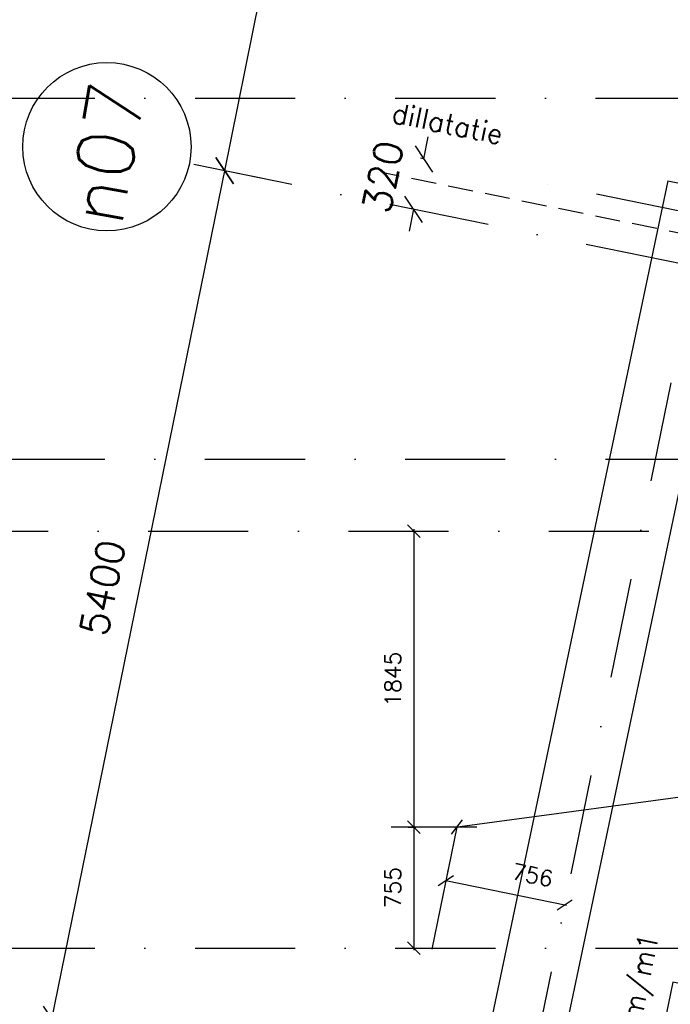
# Model space of a CAD drawing. Extents: x -33346 to 151546, y -8083 to 129543.
# Tile 18 of 68: x 13356 to 17417, y 42297 to 48437. Entities that reach past the tile are written whole.
import ezdxf
from ezdxf.enums import TextEntityAlignment as Align

# ---------------------------------------------------------------- set-up
doc = ezdxf.new("R2010")
doc.units = 0
doc.header["$LTSCALE"] = 50
doc.header["$MEASUREMENT"] = 0
doc.header["$PDSIZE"] = -1
for name, pattern in [('XREF2$0$DASHDOT', [25, 12.5, -6.25, 0, -6.25]), ('XREF2$0$DD1', [2.66667, 1.66667, -0.5, 0, -0.5]), ('XREF2$0$HIDDEN', [9.375, 6.25, -3.125])]:
    doc.linetypes.add(name, pattern=pattern)
doc.layers.get('0').update_dxf_attribs({"linetype": 'CONTINUOUS'})
doc.layers.get('DEFPOINTS').update_dxf_attribs({"linetype": 'CONTINUOUS'})
for name, color, linetype in [('A--L02-A3-_LOGO', 3, 'CONTINUOUS'), ('A--L21A4_BUITENWAND', 4, 'CONTINUOUS'), ('A--L22A1_BINNENWAND', 1, 'CONTINUOUS'), ('A--L27A1_DAKEN', 1, 'CONTINUOUS'), ('A--M$1A-_F123-', 1, 'CONTINUOUS'), ('A--T01A-25_TEKST', 2, 'CONTINUOUS'), ('A--T01A-70_TEKST', 5, 'CONTINUOUS'), ('XREF2$0$A--L$7A-_STRAMIEN', 1, 'XREF2$0$DASHDOT'), ('XREF2$0$A--L$7A1-_STRAMIEN', 1, 'CONTINUOUS'), ('XREF2$0$A--L$7A3-_STRAMIEN', 3, 'CONTINUOUS'), ('XREF2$0$A--M$1A-_F123-', 1, 'CONTINUOUS'), ('XREF2$0$A--T$7A8-_STRAMIEN', 8, 'XREF2$0$DASHDOT'), ('XREF2$0$STRAMIEN', 1, 'XREF2$0$DD1')]:
    doc.layers.add(name, color=color, linetype=linetype)
doc.styles.add('HIEMSTRA', font='romans.shx')
doc.styles.add('XREF2$0$HIEMSTRA', font='romans.shx')
doc.dimstyles.new('BEILEN', dxfattribs={"dimscale": 40, "dimtxt": 2.5, "dimasz": 2, "dimexe": 0.3, "dimexo": 0.3, "dimgap": 2, "dimtad": 1, "dimdec": 0, "dimzin": 0, "dimtxsty": 'HIEMSTRA', "dimblk1": 'OBLIQUE', "dimblk2": 'OBLIQUE', "dimsah": 1, "dimcen": -0.09, "dimdle": 0.3, "dimse1": 1, "dimclrd": 2, "dimclre": 2, "dimclrt": 3, "dimazin": 3, "dimtfac": 1, "dimtdec": 4, "dimtofl": 0, "dimtmove": 0, "dimatfit": 3, "dimtvp": 625, "dimtolj": 1, "dimtzin": 0})
doc.dimstyles.new('XREF2$0$STANDARD', dxfattribs={"dimscale": 70, "dimtxt": 2.5, "dimasz": 2, "dimexe": 0.3, "dimexo": 0.3, "dimgap": 2, "dimtad": 1, "dimdec": 0, "dimzin": 0, "dimtxsty": 'XREF2$0$HIEMSTRA', "dimblk1": 'XREF2$0$_OBLIQUE', "dimblk2": 'XREF2$0$_OBLIQUE', "dimsah": 1, "dimcen": -0.09, "dimdle": 0.3, "dimclrd": 1, "dimclre": 1, "dimclrt": 4, "dimazin": 3, "dimtfac": 1, "dimtdec": 4, "dimtix": 1, "dimtofl": 0, "dimtmove": 0, "dimatfit": 3, "dimtvp": 625, "dimtolj": 1, "dimtzin": 0})

# ---------------------------------------------------------------- blocks, each defined once
blk = doc.blocks.new('XREF2$0$_OBLIQUE')
at = {"color": 0, "linetype": 'BYBLOCK'}
blk.add_line((-0.5, -0.5), (0.5, 0.5), dxfattribs=at)
blk = doc.blocks.new('*D963')
at = {"layer": 'DEFPOINTS', "color": 0, "linetype": 'CONTINUOUS'}
for p in [(-60981.7, 15247.9), (-60732.4, 15197.2), (-61810.3, 9905.8)]:
    blk.add_point(p, dxfattribs=at)
at = {"layer": 'XREF2$0$A--M$1A-_F123-', "color": 1, "linetype": 'CONTINUOUS'}
for p, q in [((-62063.7, 9936), (-60977.5, 15268.5)), ((-60753, 15201.3), (-61002.2, 15252.1)), ((-61830.8, 9910), (-62080.1, 9960.8))]:
    blk.add_line(p, q, dxfattribs=at)
at = {"layer": 'XREF2$0$A--M$1A-_F123-', "color": 1, "linetype": 'CONTINUOUS', "xscale": 140, "yscale": 140, "zscale": 140}
for p, rotation in [((-60981.7, 15247.9), 78.48629033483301), ((-62059.5, 9956.6), 258.486290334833)]:
    blk.add_blockref('XREF2$0$_OBLIQUE', p, dxfattribs=dict(at, rotation=rotation))
at = {"layer": 'XREF2$0$A--M$1A-_F123-', "color": 4, "linetype": 'CONTINUOUS', "insert": (-61743.5, 12647.7), "char_height": 175, "attachment_point": 5, "rotation": 78.48629, "style": 'XREF2$0$HIEMSTRA'}
blk.add_mtext('\\A1;5400', dxfattribs=at)
blk = doc.blocks.new('*D964')
at = {"layer": 'DEFPOINTS', "color": 0, "linetype": 'CONTINUOUS'}
for p in [(-59903.8, 20539.3), (-59654.6, 20488.5), (-60732.4, 15197.2)]:
    blk.add_point(p, dxfattribs=at)
at = {"layer": 'XREF2$0$A--M$1A-_F123-', "color": 1, "linetype": 'CONTINUOUS'}
for p, q in [((-60985.8, 15227.4), (-59899.6, 20559.8)), ((-59675.1, 20492.7), (-59924.4, 20543.5)), ((-60753, 15201.3), (-61002.2, 15252.1))]:
    blk.add_line(p, q, dxfattribs=at)
at = {"layer": 'XREF2$0$A--M$1A-_F123-', "color": 1, "linetype": 'CONTINUOUS', "xscale": 140, "yscale": 140, "zscale": 140}
for p, rotation in [((-59903.8, 20539.3), 78.48629033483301), ((-60981.7, 15247.9), 258.486290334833)]:
    blk.add_blockref('XREF2$0$_OBLIQUE', p, dxfattribs=dict(at, rotation=rotation))
at = {"layer": 'XREF2$0$A--M$1A-_F123-', "color": 4, "linetype": 'CONTINUOUS', "insert": (-60665.7, 17939), "char_height": 175, "attachment_point": 5, "rotation": 78.48629, "style": 'XREF2$0$HIEMSTRA'}
blk.add_mtext('\\A1;5400', dxfattribs=at)
blk = doc.blocks.new('*D1017')
at = {"color": 1, "linetype": 'BYBLOCK'}
for p, q in [((-59369.7, 15246.1), (-59341.7, 15383.3)), ((-59364.6, 15245.1), (-59390.2, 15250.3)), ((-59433.5, 14932.6), (-59461.5, 14795.4)), ((-59428.4, 14931.5), (-59454.1, 14936.8))]:
    blk.add_line(p, q, dxfattribs=at)
at = {"layer": 'DEFPOINTS', "color": 0, "linetype": 'BYBLOCK'}
for p in [(-59369.7, 15246.1), (-59344, 15240.9), (-59407.9, 14927.3)]:
    blk.add_point(p, dxfattribs=at)
at = {"color": 1, "linetype": 'BYBLOCK', "xscale": 140, "yscale": 140, "zscale": 140}
for p, rotation in [((-59369.7, 15246.1), 258.4862903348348), ((-59433.5, 14932.6), 78.48629033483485)]:
    blk.add_blockref('XREF2$0$_OBLIQUE', p, dxfattribs=dict(at, rotation=rotation))
at = {"color": 4, "linetype": 'BYBLOCK', "insert": (-59624.5, 15134.8), "char_height": 175, "attachment_point": 5, "rotation": 78.48629, "style": 'XREF2$0$HIEMSTRA'}
blk.add_mtext('\\A1;320', dxfattribs=at)
blk = doc.blocks.new('_OBLIQUE')
at = {"color": 0, "linetype": 'BYBLOCK'}
blk.add_line((-0.5, -0.5), (0.5, 0.5), dxfattribs=at)
blk = doc.blocks.new('*D412')
at = {"color": 2, "linetype": 'BYBLOCK'}
blk.add_line((20754.7, 5487.3), (3399, 3157.2), dxfattribs=at)
at = {"layer": 'DEFPOINTS', "color": 0, "linetype": 'BYBLOCK'}
for p in [(20742.8, 5485.7), (3410.9, 3158.8), (3410.9, 3158.8)]:
    blk.add_point(p, dxfattribs=at)
at = {"color": 2, "linetype": 'BYBLOCK', "xscale": 80, "yscale": 80, "zscale": 80}
for p, rotation in [((20742.8, 5485.7), 7.646762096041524), ((3410.9, 3158.8), 187.6467620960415)]:
    blk.add_blockref('_OBLIQUE', p, dxfattribs=dict(at, rotation=rotation))
at = {"color": 3, "linetype": 'BYBLOCK', "insert": (12059.6, 4451.1), "char_height": 100, "attachment_point": 5, "rotation": 7.64676, "style": 'HIEMSTRA'}
blk.add_mtext('\\A1;17487', dxfattribs=at)
blk = doc.blocks.new('*D413')
at = {"color": 2, "linetype": 'BYBLOCK'}
for p, q in [((3142.2, 5015.7), (3142.2, 3146.8)), ((3106.5, 3158.8), (3154.2, 3158.8))]:
    blk.add_line(p, q, dxfattribs=at)
at = {"layer": 'DEFPOINTS', "color": 0, "linetype": 'BYBLOCK'}
for p in [(3094.5, 5003.7), (3094.5, 3158.8), (3142.2, 3158.8)]:
    blk.add_point(p, dxfattribs=at)
at = {"color": 2, "linetype": 'BYBLOCK', "xscale": 80, "yscale": 80, "zscale": 80}
for p, rotation in [((3142.2, 5003.7), 90), ((3142.2, 3158.8), 270)]:
    blk.add_blockref('_OBLIQUE', p, dxfattribs=dict(at, rotation=rotation))
at = {"color": 3, "linetype": 'BYBLOCK', "insert": (3012.2, 4081.2), "char_height": 100, "attachment_point": 5, "rotation": 90, "style": 'HIEMSTRA'}
blk.add_mtext('\\A1;1845', dxfattribs=at)
blk = doc.blocks.new('*D414')
at = {"color": 2, "linetype": 'BYBLOCK'}
blk.add_line((3142.2, 3170.8), (3142.2, 2391.7), dxfattribs=at)
at = {"layer": 'DEFPOINTS', "color": 0, "linetype": 'BYBLOCK'}
for p in [(3142.2, 3158.8), (3142.2, 2403.7), (3142.2, 2403.7)]:
    blk.add_point(p, dxfattribs=at)
at = {"color": 2, "linetype": 'BYBLOCK', "xscale": 80, "yscale": 80, "zscale": 80}
for p, rotation in [((3142.2, 3158.8), 90), ((3142.2, 2403.7), 270)]:
    blk.add_blockref('_OBLIQUE', p, dxfattribs=dict(at, rotation=rotation))
at = {"color": 3, "linetype": 'BYBLOCK', "insert": (3012.2, 2781.2), "char_height": 100, "attachment_point": 5, "rotation": 90, "style": 'HIEMSTRA'}
blk.add_mtext('\\A1;755', dxfattribs=at)
blk = doc.blocks.new('*D415')
at = {"color": 2, "linetype": 'BYBLOCK'}
for p, q in [((3357.9, 2898.5), (3340.3, 2812.1)), ((4095.3, 2670.6), (3342.7, 2823.9))]:
    blk.add_line(p, q, dxfattribs=at)
at = {"layer": 'DEFPOINTS', "color": 0, "linetype": 'BYBLOCK'}
for p in [(3360.3, 2910.2), (3342.7, 2823.9), (4101.1, 2759.3)]:
    blk.add_point(p, dxfattribs=at)
at = {"color": 2, "linetype": 'BYBLOCK', "xscale": 80, "yscale": 80, "zscale": 80}
for p, rotation in [((3342.7, 2823.9), 168.4862903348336), ((4083.5, 2673), 348.4862903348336)]:
    blk.add_blockref('_OBLIQUE', p, dxfattribs=dict(at, rotation=rotation))
at = {"color": 3, "linetype": 'BYBLOCK', "insert": (3883.6, 2858.8), "char_height": 100, "attachment_point": 5, "rotation": 348.48629, "style": 'HIEMSTRA'}
blk.add_mtext('\\A1;756', dxfattribs=at)
blk = doc.blocks.new('A$C6C660DB7')
at = {"layer": 'A--L21A4_BUITENWAND', "linetype": 'CONTINUOUS'}
for p, q in [((10327.8, 33298.6), (124, -15130.3)), ((10687.5, 32750.7), (697.1, -14665.3))]:
    blk.add_line(p, q, dxfattribs=at)
blk = doc.blocks.new('XREF2')
at = {"layer": 'XREF2$0$A--L$7A-_STRAMIEN'}
for p, q in [((-46967.857, 69048.716), (-68542.883, -36866.195)), ((-45863.103, 12168.257), (-61174.94, 15287.302)), ((-45799.23, 12481.818), (-59254.976, 15222.774)), ((-66105.583, 13450), (-43022.45, 13450))]:
    blk.add_line(p, q, dxfattribs=at)
at = {"layer": 'XREF2$0$A--L$7A1-_STRAMIEN'}
blk.add_circle((-61716.566, 15397.632), 525, dxfattribs=at)
at = {"layer": 'XREF2$0$A--T$7A8-_STRAMIEN', "color": 8}
for p, q in [((-66167.142, 15700), (-500, 15700)), ((-108962.956, 13000), (-500, 13000)), ((-66167.142, 10400), (-540.602, 10400))]:
    blk.add_line(p, q, dxfattribs=at)
at = {"layer": 'XREF2$0$STRAMIEN', "color": 8, "linetype": 'XREF2$0$HIDDEN', "ltscale": 0.5}
blk.add_lwpolyline([(-19628.191, 24100), (-39039.938, 24100), (-39039.938, 13250), (-50246.691, 13250), (-59989.832, 15234.692)], dxfattribs=at)
at = {"layer": 'XREF2$0$A--L$7A3-_STRAMIEN', "style": 'XREF2$0$HIEMSTRA'}
blk.add_text('n07', height=350, rotation=80, dxfattribs=at).set_placement((-61626.33, 14892.004))
at = {"layer": 'XREF2$0$STRAMIEN', "linetype": 'XREF2$0$DASHDOT', "style": 'XREF2$0$HIEMSTRA'}
blk.add_text('dillatatie', height=125, rotation=348.4862903, dxfattribs=at).set_placement((-59947.204, 15550.276))
at = {"layer": 'XREF2$0$A--M$1A-_F123-', "linetype": 'CONTINUOUS'}
for p1, p2, picture, middle in [((-60732.404, 15197.156), (-59654.551, 20488.492), '*D964', (-60665.654, 17939.007)), ((-61810.257, 9905.821), (-60732.404, 15197.156), '*D963', (-61743.507, 12647.671))]:
    dim = blk.add_aligned_dim(p1=p1, p2=p2, distance=254.373, dimstyle='XREF2$0$STANDARD', dxfattribs=at)
    dim.commit()
    dim.dimension.update_dxf_attribs({"geometry": picture, "text_midpoint": middle})
dim = blk.add_aligned_dim(p1=(-59776.773, 15002.493), p2=(-59712.901, 15316.054), distance=26.206, dimstyle='XREF2$0$STANDARD', dxfattribs=at)
dim.commit()
dim.dimension.update_dxf_attribs({"geometry": '*D1017', "text_midpoint": (-59993.438, 15209.914), "insert": (-368.92, 75.15)})
blk = doc.blocks.new('A$C7EB76395')
at = {"layer": 'A--M$1A-_F123-', "linetype": 'CONTINUOUS'}
for p, q in [((3536.2, 3158.8), (3001.7, 3158.8)), ((3410.9, 3158.8), (3255.8, 2396.9))]:
    blk.add_line(p, q, dxfattribs=at)
at = {"layer": 'A--M$1A-_F123-', "color": 1, "linetype": 'CONTINUOUS'}
for p, q in [((3407.3, 3158.8), (3414.5, 3158.8)), ((3407.3, 3158.8), (3414.5, 3158.8)), ((3410.9, 3155.2), (3410.9, 3162.4)), ((3410.9, 3155.2), (3410.9, 3162.4))]:
    blk.add_line(p, q, dxfattribs=at)
at = {"layer": 'A--M$1A-_F123-', "linetype": 'CONTINUOUS'}
dim = blk.add_aligned_dim(p1=(20742.8, 5485.7), p2=(3410.9, 3158.8), distance=0, dimstyle='BEILEN', override={"dimcen": -0.09}, dxfattribs=at)
dim.commit()
dim.dimension.update_dxf_attribs({"geometry": '*D412', "text_midpoint": (12059.6, 4451.1)})
for base, p1, p2, picture, middle in [((3142.2, 3158.8), (3094.5, 5003.7), (3094.5, 3158.8), '*D413', (3012.2, 4081.2)), ((3142.2, 2403.7), (3142.2, 3158.8), (3142.2, 2403.7), '*D414', (3012.2, 2781.2))]:
    dim = blk.add_linear_dim(base=base, p1=p1, p2=p2, angle=90, dimstyle='BEILEN', override={"dimcen": -0.09}, dxfattribs=at)
    dim.commit()
    dim.dimension.update_dxf_attribs({"geometry": picture, "text_midpoint": middle})
dim = blk.add_linear_dim(base=(3342.7, 2823.9), p1=(4101.1, 2759.3), p2=(3360.3, 2910.2), angle=168.48629, dimstyle='BEILEN', override={"dimcen": -0.09}, dxfattribs=at)
dim.commit()
dim.dimension.update_dxf_attribs({"geometry": '*D415', "text_midpoint": (3883.6, 2858.8), "dimtype": 161})

msp = doc.modelspace()

# ---------------------------------------------------------------- linework, layer by layer
at = {"layer": 'A--L21A4_BUITENWAND', "linetype": 'CONTINUOUS'}
msp.add_line((17402.1, 47431.3), (19588.1, 46986), dxfattribs=at)
at = {"layer": 'A--L22A1_BINNENWAND'}
msp.add_lwpolyline([(17432, 42434.7), (17352.2, 42042.7), (17744.1, 41962.9), (17823.9, 42354.9)], close=True, dxfattribs=at)
at = {"layer": 'A--L27A1_DAKEN'}
msp.add_lwpolyline([(17807.2, 44936.5, 0, 0, 0), (16819.5, 40086, 0, 200, 0), (16879.4, 40380, 0, 0, 0)], format="xyseb", dxfattribs=at)

# ---------------------------------------------------------------- block references
at = {"linetype": 'CONTINUOUS'}
msp.add_blockref('A$C7EB76395', (12673.6, 40243.1), dxfattribs=at)
at = {"layer": 'A--L02-A3-_LOGO'}
msp.add_blockref('A$C6C660DB7', (7074.3, 14132.7), dxfattribs=at)
at = {"layer": 'A--T01A-70_TEKST', "color": 4}
msp.add_blockref('XREF2', (75617.3, 32246.9), dxfattribs=at)

# ---------------------------------------------------------------- texts
at = {"layer": 'A--T01A-25_TEKST', "style": 'HIEMSTRA'}
msp.add_text('afschot 17mm/m1', height=125, rotation=78.4863, dxfattribs=at).set_placement((17344.2, 42725.9), align=Align.RIGHT)

doc.saveas('drawing.dxf')
